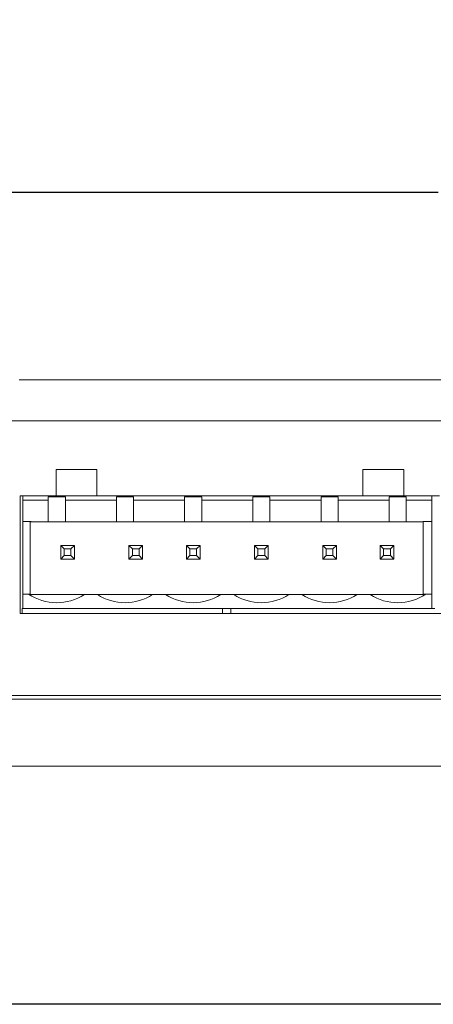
# Model space of a CAD drawing. Extents: x 864.9 to 875.8, y 112.8 to 120.6.
# Tile 2 of 7: x 867.4 to 868.6, y 112.8 to 115.6. Entities that reach past the tile are written whole.
import ezdxf

# ---------------------------------------------------------------- set-up
doc = ezdxf.new("R2010")
doc.units = 0
doc.header["$LTSCALE"] = 4
doc.header["$MEASUREMENT"] = 0
doc.layers.get('0').update_dxf_attribs({"linetype": 'CONTINUOUS'})
doc.layers.get('DEFPOINTS').update_dxf_attribs({"linetype": 'CONTINUOUS'})
doc.layers.add('Dimensions', color=140, linetype='CONTINUOUS')
doc.layers.add('Dimensions @ 1', color=140, linetype='CONTINUOUS')
doc.styles.get("Standard").update_dxf_attribs({"font": 'romans.shx'})
doc.dimstyles.get("Standard").update_dxf_attribs({"dimtxt": 0.1, "dimasz": 0.15, "dimexe": 0.0625, "dimexo": 0.0625, "dimgap": 0.03, "dimtad": 0, "dimtih": 1, "dimtoh": 1, "dimzin": 0, "dimdsep": 46, "dimtxsty": 'Standard', "dimcen": 0, "dimclrd": 256, "dimclre": 256, "dimclrt": 256, "dimadec": 0, "dimazin": 0, "dimtfac": 1, "dimtofl": 0, "dimtmove": 0, "dimatfit": 3, "dimfxl": 0, "dimtolj": 1, "dimtzin": 0, "dimlwd": -1, "dimlwe": 25, "dimarcsym": 0})

# ---------------------------------------------------------------- blocks, each defined once
blk = doc.blocks.new('*D0')
at = {"layer": 'DEFPOINTS', "color": 0}
for p in [(870.7177, 115.1321), (867.0673, 114.5731), (870.7177, 114.5731)]:
    blk.add_point(p, dxfattribs=at)
at = {"layer": 'Dimensions', "lineweight": 25}
for p, q in [((867.0673, 114.6356), (867.0673, 115.1946)), ((870.7177, 114.6356), (870.7177, 115.1946))]:
    blk.add_line(p, q, dxfattribs=at)
at = {"layer": 'Dimensions'}
for p, q in [((867.2173, 115.1321), (868.6506, 115.1321)), ((870.5677, 115.1321), (869.1344, 115.1321))]:
    blk.add_line(p, q, dxfattribs=at)
for points in [[(867.2173, 115.1571), (867.2173, 115.1071), (867.0673, 115.1321)], [(870.5677, 115.1571), (870.5677, 115.1071), (870.7177, 115.1321)]]:
    blk.add_solid(points, dxfattribs=at)
at = {"layer": 'Dimensions', "char_height": 0.1, "attachment_point": 5}
for s, insert in [('\\A1;3.65', (868.8925, 115.2121)), ('\\A1;[92.7]', (868.8925, 115.0259))]:
    blk.add_mtext(s, dxfattribs=dict(at, insert=insert))

msp = doc.modelspace()

# ---------------------------------------------------------------- linework, layer by layer
at = {"color": 7, "lineweight": 0}
for p, q in [((870.362, 114.5814), (867.422, 114.5814)), ((867.332, 114.4614), (870.452, 114.4614)), ((867.53, 114.3183), (867.65, 114.3183)), ((867.53, 114.2413), (867.53, 114.3183)), ((867.65, 114.3183), (867.65, 114.2413)), ((868.43, 114.2413), (868.43, 114.3183)), ((868.43, 114.3183), (868.55, 114.3183)), ((868.55, 114.3183), (868.55, 114.2413)), ((867.425, 113.8963), (867.425, 114.2413)), ((867.425, 114.2413), (867.53, 114.2413)), ((867.4324, 114.2291), (867.4324, 114.2411)), ((867.4324, 114.2411), (868.6324, 114.2411)), ((867.5574, 114.2382), (867.5074, 114.2382)), ((867.5074, 114.2382), (867.5074, 114.2291)), ((867.5574, 114.2291), (867.5574, 114.2382)), ((867.65, 114.2413), (868.43, 114.2413)), ((867.7574, 114.2382), (867.7074, 114.2382)), ((867.7074, 114.2382), (867.7074, 114.2291)), ((867.7574, 114.2291), (867.7574, 114.2382)), ((867.9074, 114.2382), (867.9074, 114.2291)), ((867.9574, 114.2382), (867.9074, 114.2382)), ((867.9574, 114.2291), (867.9574, 114.2382)), ((868.1074, 114.2382), (868.1074, 114.2291)), ((868.1574, 114.2382), (868.1074, 114.2382)), ((868.1574, 114.2291), (868.1574, 114.2382)), ((868.3574, 114.2382), (868.3074, 114.2382)), ((868.3074, 114.2382), (868.3074, 114.2291)), ((868.3574, 114.2291), (868.3574, 114.2382)), ((868.5574, 114.2382), (868.5074, 114.2382)), ((868.5074, 114.2382), (868.5074, 114.2291)), ((868.55, 114.2413), (868.655, 114.2413)), ((868.5574, 114.2291), (868.5574, 114.2382)), ((868.6324, 114.2411), (868.6324, 114.2291)), ((867.4324, 114.2291), (867.4324, 114.1663)), ((867.5074, 114.2291), (867.4324, 114.2291)), ((867.5074, 114.1656), (867.5074, 114.2291)), ((867.5574, 114.2291), (867.5574, 114.1656)), ((867.7074, 114.2291), (867.5574, 114.2291)), ((867.7074, 114.1656), (867.7074, 114.2291)), ((867.9074, 114.2291), (867.7574, 114.2291)), ((867.7574, 114.2291), (867.7574, 114.1656)), ((867.9074, 114.1656), (867.9074, 114.2291)), ((868.1074, 114.2291), (867.9574, 114.2291)), ((867.9574, 114.2291), (867.9574, 114.1656)), ((868.1074, 114.1656), (868.1074, 114.2291)), ((868.3074, 114.2291), (868.1574, 114.2291)), ((868.1574, 114.2291), (868.1574, 114.1656)), ((868.3074, 114.1656), (868.3074, 114.2291)), ((868.3574, 114.2291), (868.3574, 114.1656)), ((868.5074, 114.2291), (868.3574, 114.2291)), ((868.5074, 114.1656), (868.5074, 114.2291)), ((868.6324, 114.2291), (868.5574, 114.2291)), ((868.5574, 114.2291), (868.5574, 114.1656)), ((868.6324, 114.1663), (868.6324, 114.2291)), ((867.4324, 113.9535), (867.4324, 114.1663)), ((867.4324, 114.1663), (867.4574, 114.1663)), ((867.4539, 114.1656), (867.4539, 113.9535)), ((867.4574, 114.1656), (867.4539, 114.1656)), ((867.4574, 114.1663), (867.4574, 114.1656)), ((867.4574, 114.1656), (867.5074, 114.1656)), ((867.5574, 114.1656), (867.5074, 114.1656)), ((867.5574, 114.1656), (867.7074, 114.1656)), ((867.7574, 114.1656), (867.7074, 114.1656)), ((867.7574, 114.1656), (867.9074, 114.1656)), ((867.9574, 114.1656), (867.9074, 114.1656)), ((867.9574, 114.1656), (868.1074, 114.1656)), ((868.1574, 114.1656), (868.1074, 114.1656)), ((868.1574, 114.1656), (868.3074, 114.1656)), ((868.3574, 114.1656), (868.3074, 114.1656)), ((868.3574, 114.1656), (868.5074, 114.1656)), ((868.5574, 114.1656), (868.5074, 114.1656)), ((868.5574, 114.1656), (868.6074, 114.1656)), ((868.6074, 114.1663), (868.6324, 114.1663)), ((868.6074, 114.1656), (868.6074, 114.1663)), ((868.6074, 113.9528), (868.6074, 114.1656)), ((868.6324, 114.1663), (868.6324, 113.9528)), ((867.5539, 114.0861), (867.5439, 114.0961)), ((867.5439, 114.0961), (867.5439, 114.0561)), ((867.5839, 114.0961), (867.5439, 114.0961)), ((867.5739, 114.0861), (867.5839, 114.0961)), ((867.5839, 114.0561), (867.5839, 114.0961)), ((867.7839, 114.0961), (867.7439, 114.0961)), ((867.7439, 114.0961), (867.7439, 114.0561)), ((867.7539, 114.0861), (867.7439, 114.0961)), ((867.7739, 114.0861), (867.7839, 114.0961)), ((867.7839, 114.0561), (867.7839, 114.0961)), ((867.9524, 114.0961), (867.9124, 114.0961)), ((867.9224, 114.0861), (867.9124, 114.0961)), ((867.9124, 114.0961), (867.9124, 114.0561)), ((867.9424, 114.0861), (867.9524, 114.0961)), ((867.9524, 114.0561), (867.9524, 114.0961)), ((868.1224, 114.0861), (868.1124, 114.0961)), ((868.1524, 114.0961), (868.1124, 114.0961)), ((868.1124, 114.0961), (868.1124, 114.0561)), ((868.1424, 114.0861), (868.1524, 114.0961)), ((868.1524, 114.0561), (868.1524, 114.0961)), ((868.3124, 114.0961), (868.3124, 114.0561)), ((868.3524, 114.0961), (868.3124, 114.0961)), ((868.3224, 114.0861), (868.3124, 114.0961)), ((868.3424, 114.0861), (868.3524, 114.0961)), ((868.3524, 114.0561), (868.3524, 114.0961)), ((868.4909, 114.0861), (868.4809, 114.0961)), ((868.5209, 114.0961), (868.4809, 114.0961)), ((868.4809, 114.0961), (868.4809, 114.0561)), ((868.5109, 114.0861), (868.5209, 114.0961)), ((868.5209, 114.0561), (868.5209, 114.0961)), ((867.5539, 114.0661), (867.5439, 114.0561)), ((867.5539, 114.0661), (867.5539, 114.0861)), ((867.5539, 114.0861), (867.5739, 114.0861)), ((867.5739, 114.0661), (867.5539, 114.0661)), ((867.5739, 114.0861), (867.5739, 114.0661)), ((867.5739, 114.0661), (867.5839, 114.0561)), ((867.7539, 114.0661), (867.7439, 114.0561)), ((867.7539, 114.0661), (867.7539, 114.0861)), ((867.7539, 114.0861), (867.7739, 114.0861)), ((867.7739, 114.0661), (867.7539, 114.0661)), ((867.7739, 114.0861), (867.7739, 114.0661)), ((867.7739, 114.0661), (867.7839, 114.0561)), ((867.9224, 114.0661), (867.9124, 114.0561)), ((867.9224, 114.0661), (867.9224, 114.0861)), ((867.9224, 114.0861), (867.9424, 114.0861)), ((867.9424, 114.0661), (867.9224, 114.0661)), ((867.9424, 114.0861), (867.9424, 114.0661)), ((867.9424, 114.0661), (867.9524, 114.0561)), ((868.1224, 114.0661), (868.1124, 114.0561)), ((868.1224, 114.0661), (868.1224, 114.0861)), ((868.1224, 114.0861), (868.1424, 114.0861)), ((868.1424, 114.0661), (868.1224, 114.0661)), ((868.1424, 114.0861), (868.1424, 114.0661)), ((868.1424, 114.0661), (868.1524, 114.0561)), ((868.3224, 114.0661), (868.3124, 114.0561)), ((868.3224, 114.0661), (868.3224, 114.0861)), ((868.3224, 114.0861), (868.3424, 114.0861)), ((868.3424, 114.0661), (868.3224, 114.0661)), ((868.3424, 114.0861), (868.3424, 114.0661)), ((868.3424, 114.0661), (868.3524, 114.0561)), ((868.4909, 114.0661), (868.4809, 114.0561)), ((868.4909, 114.0861), (868.5109, 114.0861)), ((868.4909, 114.0661), (868.4909, 114.0861)), ((868.5109, 114.0661), (868.4909, 114.0661)), ((868.5109, 114.0861), (868.5109, 114.0661)), ((868.5209, 114.0561), (868.5109, 114.0661)), ((867.5439, 114.0561), (867.5839, 114.0561)), ((867.7439, 114.0561), (867.7839, 114.0561)), ((867.9124, 114.0561), (867.9524, 114.0561)), ((868.1124, 114.0561), (868.1524, 114.0561)), ((868.3124, 114.0561), (868.3524, 114.0561)), ((868.4809, 114.0561), (868.5209, 114.0561)), ((867.4494, 113.9535), (867.4324, 113.9535)), ((867.4324, 113.9535), (867.4324, 113.9111)), ((867.4539, 113.9535), (867.4494, 113.9535)), ((867.4539, 113.9535), (867.4539, 113.9521)), ((867.4539, 113.9521), (867.6133, 113.9521)), ((867.6515, 113.9521), (867.6133, 113.9521)), ((867.6515, 113.9521), (867.8133, 113.9521)), ((867.8515, 113.9521), (867.8133, 113.9521)), ((867.8515, 113.9521), (868.0133, 113.9521)), ((868.0515, 113.9521), (868.0133, 113.9521)), ((868.0515, 113.9521), (868.2133, 113.9521)), ((868.2515, 113.9521), (868.2133, 113.9521)), ((868.2515, 113.9521), (868.4133, 113.9521)), ((868.4515, 113.9521), (868.4133, 113.9521)), ((868.4515, 113.9521), (868.6109, 113.9521)), ((868.6109, 113.9528), (868.6074, 113.9528)), ((868.6109, 113.9521), (868.6109, 113.9528)), ((868.6144, 113.9528), (868.6109, 113.9528)), ((868.6324, 113.9528), (868.6144, 113.9528)), ((868.6324, 113.9111), (868.6324, 113.9528)), ((870.422, 113.8963), (867.425, 113.8963)), ((868.0182, 113.9108), (867.4306, 113.9108)), ((867.4306, 113.9108), (867.4306, 113.8963)), ((867.4324, 113.9111), (868.6324, 113.9111)), ((867.5444, 113.9111), (867.5444, 113.9108)), ((867.5844, 113.9111), (867.5844, 113.9108)), ((867.7444, 113.9111), (867.7444, 113.9108)), ((867.7844, 113.9111), (867.7844, 113.9108)), ((867.9444, 113.9111), (867.9444, 113.9108)), ((867.9844, 113.9111), (867.9844, 113.9108)), ((868.0182, 113.9108), (868.0432, 113.9108)), ((868.0182, 113.8963), (868.0182, 113.9108)), ((868.6412, 113.9108), (868.0432, 113.9108)), ((868.0432, 113.9108), (868.0432, 113.8963)), ((868.1444, 113.9111), (868.1444, 113.9108)), ((868.1844, 113.9111), (868.1844, 113.9108)), ((868.3444, 113.9111), (868.3444, 113.9108)), ((868.3844, 113.9111), (868.3844, 113.9108)), ((868.5444, 113.9111), (868.5444, 113.9108)), ((868.5844, 113.9111), (868.5844, 113.9108)), ((867.0627, 113.6451), (870.7128, 113.6451)), ((867.332, 113.6563), (870.452, 113.6563)), ((867.0627, 113.4481), (870.7128, 113.4481))]:
    msp.add_line(p, q, dxfattribs=at)
for centre, start, end in [((867.5324, 114.0761), 235.9053, 303.1267), ((867.7324, 114.0761), 236.8733, 303.1267), ((867.9324, 114.0761), 236.8733, 303.1267), ((868.1324, 114.0761), 236.8733, 303.1267), ((868.3324, 114.0761), 236.8733, 303.1267), ((868.5324, 114.0761), 236.8733, 303.6256)]:
    msp.add_arc(centre, 0.1481, start, end, dxfattribs=at)
at = {"layer": 'DEFPOINTS'}
msp.add_lwpolyline([(875.7879, 112.7502), (864.8757, 112.7502), (864.8757, 120.5574), (875.7879, 120.5574)], close=True, dxfattribs=at)

# ---------------------------------------------------------------- dimensions: what is measured, and where the dimension line sits
at = {"layer": 'Dimensions @ 1'}
dim = msp.add_linear_dim(base=(870.7177, 115.1321), p1=(867.0673, 114.5731), p2=(870.7177, 114.5731), dimstyle='Standard', override={"dimscale": 1, "dimpost": '\\X', "dimtix": 0, "dimtofl": 0, "dimtmove": 0, "dimatfit": 3}, dxfattribs=at)
dim.commit()
dim.dimension.update_dxf_attribs({"geometry": '*D0', "text_midpoint": (868.8925, 115.1321)})

doc.saveas('drawing.dxf')
